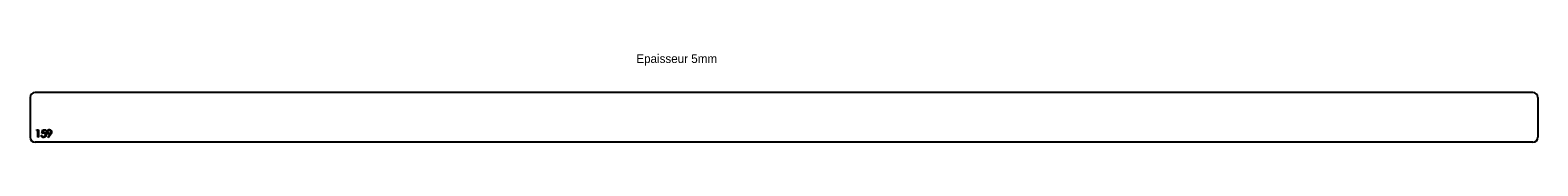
# Model space of a CAD drawing. Header units: millimetres. Extents: x 508 to 3543, y 2193 to 2371.
import ezdxf

# ---------------------------------------------------------------- set-up
doc = ezdxf.new("R2010")
doc.units = ezdxf.units.MM
doc.header["$LTSCALE"] = 10

msp = doc.modelspace()

# ---------------------------------------------------------------- linework, layer by layer
at = {"color": 7, "linetype": 'Continuous', "lineweight": 25}
for p, q in [((508.3, 2283.2), (508.3, 2203.2)), ((3533.3, 2293.2), (518.3, 2293.2)), ((3543.3, 2283.2), (3543.3, 2203.2)), ((3533.3, 2193.2), (518.3, 2193.2))]:
    msp.add_line(p, q, dxfattribs=at)
at = {"color": 1, "linetype": 'Continuous', "lineweight": 25}
for p, q in [((521.2, 2216.7), (522, 2218.2)), ((523.5, 2216.7), (521.2, 2216.7)), ((522, 2218.2), (524.8, 2218.2)), ((523.5, 2203.2), (523.5, 2216.7)), ((524.8, 2218.2), (524.8, 2203.2)), ((532.1, 2210.7), (533.7, 2218.2)), ((533.7, 2218.2), (539.8, 2218.2)), ((534.7, 2216.7), (533.9, 2212.7)), ((539.8, 2216.7), (534.7, 2216.7)), ((539.8, 2218.2), (539.8, 2216.7)), ((524.8, 2203.2), (523.5, 2203.2)), ((530.6, 2207.1), (531.9, 2207.1)), ((544.1, 2203.6), (548.3, 2209.7)), ((545.2, 2202.8), (544.1, 2203.6)), ((549.8, 2209.6), (545.2, 2202.8))]:
    msp.add_line(p, q, dxfattribs=at)
at = {"color": 7, "linetype": 'Continuous', "lineweight": 25}
for centre, start, end in [((518.3, 2283.2), 90, 180), ((3533.3, 2283.2), 0, 90), ((518.3, 2203.2), 180, 270), ((3533.3, 2203.2), 270, 0)]:
    msp.add_arc(centre, 10, start, end, dxfattribs=at)
at = {"color": 1, "linetype": 'Continuous', "lineweight": 25}
for points, knots in [([(542.1, 2214), (542.1, 2214.2), (542.1, 2214.6), (542.3, 2215.2), (542.4, 2215.8), (542.7, 2216.4), (543.1, 2216.8), (543.5, 2217.3), (543.9, 2217.7), (544.5, 2218), (545, 2218.3), (545.6, 2218.5), (546.3, 2218.6), (546.7, 2218.6), (546.9, 2218.6)], [0, 0, 0, 0, 0.0852491, 0.1673266, 0.2481753, 0.3288291, 0.4099081, 0.4905845, 0.5729935, 0.6582649, 0.7442216, 0.8290604, 0.9139383, 1, 1, 1, 1]), ([(546.8, 2217.1), (546.7, 2217.1), (546.5, 2217.1), (546.2, 2217), (545.8, 2217), (545.5, 2216.9), (545.2, 2216.7), (545, 2216.6), (544.7, 2216.4), (544.4, 2216.2), (544.2, 2216), (544, 2215.8), (543.8, 2215.5), (543.7, 2215.2), (543.6, 2215), (543.5, 2214.7), (543.5, 2214.4), (543.5, 2214.2), (543.5, 2214.1)], [0, 0, 0, 0, 0.068712, 0.134812, 0.199538, 0.263335, 0.326747, 0.390328, 0.454126, 0.519203, 0.58351, 0.645497, 0.70529, 0.763488, 0.821856, 0.880004, 0.939108, 1, 1, 1, 1]), ([(550.2, 2214.1), (550.2, 2214.2), (550.2, 2214.4), (550.1, 2214.7), (550.1, 2215), (549.9, 2215.2), (549.8, 2215.5), (549.6, 2215.8), (549.4, 2216), (549.2, 2216.2), (549, 2216.4), (548.7, 2216.6), (548.4, 2216.7), (548.1, 2216.9), (547.8, 2217), (547.5, 2217), (547.2, 2217.1), (546.9, 2217.1), (546.8, 2217.1)], [0, 0, 0, 0, 0.06076, 0.119735, 0.177757, 0.235999, 0.29407, 0.353733, 0.415973, 0.48014, 0.545076, 0.608735, 0.672178, 0.735453, 0.799112, 0.864284, 0.930837, 1, 1, 1, 1]), ([(546.9, 2218.6), (547.1, 2218.6), (547.5, 2218.6), (548.1, 2218.5), (548.7, 2218.3), (549.2, 2218), (549.7, 2217.7), (550.2, 2217.3), (550.6, 2216.8), (550.9, 2216.3), (551.2, 2215.8), (551.4, 2215.2), (551.5, 2214.6), (551.5, 2214.2), (551.5, 2214)], [0, 0, 0, 0, 0.085532, 0.169003, 0.251943, 0.335682, 0.419409, 0.501265, 0.583703, 0.668, 0.751919, 0.834598, 0.916526, 1, 1, 1, 1]), ([(535.2, 2202.8), (535, 2202.9), (534.7, 2202.9), (534.3, 2202.9), (533.9, 2203), (533.5, 2203.1), (533.1, 2203.3), (532.7, 2203.5), (532.4, 2203.7), (532.1, 2204), (531.8, 2204.3), (531.5, 2204.7), (531.3, 2205), (531.1, 2205.4), (530.9, 2205.8), (530.8, 2206.2), (530.6, 2206.6), (530.6, 2206.9), (530.6, 2207.1)], [0, 0, 0, 0, 0.065421, 0.128708, 0.190236, 0.250724, 0.310637, 0.370766, 0.431615, 0.493523, 0.555883, 0.617342, 0.678668, 0.740711, 0.802985, 0.866803, 0.932347, 1, 1, 1, 1]), ([(531.9, 2207.1), (532, 2206.9), (532, 2206.7), (532.2, 2206.3), (532.3, 2205.9), (532.5, 2205.6), (532.8, 2205.4), (533.1, 2205.1), (533.4, 2204.9), (533.7, 2204.7), (534.1, 2204.6), (534.4, 2204.5), (534.8, 2204.4), (535.1, 2204.4), (535.2, 2204.4)], [0, 0, 0, 0, 0.094687, 0.181994, 0.264377, 0.34218, 0.418618, 0.496509, 0.577369, 0.661511, 0.746733, 0.831258, 0.915206, 1, 1, 1, 1]), ([(535.4, 2211.5), (535.3, 2211.5), (535.1, 2211.5), (534.7, 2211.5), (534.3, 2211.4), (533.9, 2211.3), (533.5, 2211.2), (533, 2211.1), (532.6, 2210.9), (532.3, 2210.8), (532.1, 2210.7)], [0, 0, 0, 0, 0.102203, 0.211023, 0.3251, 0.446502, 0.573788, 0.708901, 0.850358, 1, 1, 1, 1]), ([(533.9, 2212.7), (534.1, 2212.8), (534.4, 2212.9), (534.8, 2213), (535.2, 2213), (535.5, 2213), (535.7, 2213)], [0, 0, 0, 0, 0.2750684, 0.5329015, 0.7739735, 1, 1, 1, 1]), ([(535.2, 2204.4), (535.4, 2204.4), (535.6, 2204.4), (536, 2204.5), (536.3, 2204.5), (536.7, 2204.7), (537, 2204.8), (537.3, 2205), (537.6, 2205.2), (537.9, 2205.5), (538.2, 2205.7), (538.4, 2206), (538.6, 2206.4), (538.8, 2206.7), (538.9, 2207), (539, 2207.4), (539, 2207.8), (539, 2208.1), (539, 2208.2)], [0, 0, 0, 0, 0.064207, 0.126425, 0.18768, 0.248216, 0.308305, 0.369661, 0.431699, 0.495947, 0.559758, 0.622295, 0.683911, 0.745092, 0.80674, 0.869087, 0.93329, 1, 1, 1, 1]), ([(540.4, 2208.1), (540.4, 2208), (540.4, 2207.8), (540.3, 2207.4), (540.3, 2207.1), (540.2, 2206.7), (540.1, 2206.4), (540, 2206), (539.9, 2205.7), (539.7, 2205.4), (539.5, 2205.1), (539.3, 2204.8), (539.1, 2204.6), (538.9, 2204.3), (538.7, 2204.1), (538.4, 2203.9), (538.1, 2203.7), (537.8, 2203.5), (537.6, 2203.3), (537.2, 2203.2), (536.9, 2203.1), (536.6, 2203), (536.2, 2202.9), (535.9, 2202.9), (535.5, 2202.9), (535.3, 2202.9), (535.2, 2202.8)], [0, 0, 0, 0, 0.044014, 0.087434, 0.130118, 0.172554, 0.214555, 0.256298, 0.298438, 0.340849, 0.382715, 0.423924, 0.464246, 0.504074, 0.543862, 0.583567, 0.623094, 0.663229, 0.703551, 0.743938, 0.784541, 0.82575, 0.867757, 0.910745, 0.954914, 1, 1, 1, 1]), ([(539, 2208.2), (539, 2208.3), (539, 2208.5), (539, 2208.9), (538.9, 2209.2), (538.8, 2209.5), (538.7, 2209.8), (538.5, 2210.1), (538.3, 2210.4), (538.1, 2210.6), (537.8, 2210.8), (537.5, 2211), (537.2, 2211.1), (536.9, 2211.3), (536.6, 2211.4), (536.2, 2211.5), (535.8, 2211.5), (535.6, 2211.5), (535.4, 2211.5)], [0, 0, 0, 0, 0.065351, 0.127916, 0.18836, 0.247216, 0.30563, 0.36377, 0.422661, 0.482687, 0.5433, 0.604118, 0.664965, 0.727413, 0.791468, 0.858055, 0.927037, 1, 1, 1, 1]), ([(535.7, 2213), (535.8, 2213), (536.2, 2213), (536.6, 2213), (537.1, 2212.9), (537.5, 2212.7), (538, 2212.5), (538.3, 2212.3), (538.7, 2212), (539.1, 2211.7), (539.4, 2211.3), (539.6, 2210.9), (539.9, 2210.5), (540.1, 2210.1), (540.2, 2209.6), (540.3, 2209.2), (540.4, 2208.7), (540.4, 2208.3), (540.4, 2208.1)], [0, 0, 0, 0, 0.0658076, 0.1293943, 0.1908941, 0.2512811, 0.310815, 0.370371, 0.4307683, 0.4928813, 0.5551039, 0.6160671, 0.677256, 0.7382598, 0.8007621, 0.8647776, 0.9310453, 1, 1, 1, 1]), ([(546.7, 2209.6), (546.6, 2209.6), (546.2, 2209.6), (545.8, 2209.7), (545.4, 2209.8), (544.9, 2209.9), (544.5, 2210.1), (544.1, 2210.3), (543.8, 2210.6), (543.4, 2210.9), (543.1, 2211.2), (542.9, 2211.5), (542.6, 2211.9), (542.4, 2212.3), (542.3, 2212.7), (542.2, 2213.1), (542.1, 2213.6), (542.1, 2213.9), (542.1, 2214)], [0, 0, 0, 0, 0.066295, 0.130131, 0.192862, 0.25436, 0.31591, 0.377338, 0.440205, 0.504175, 0.568034, 0.630228, 0.690861, 0.751422, 0.811466, 0.87275, 0.935391, 1, 1, 1, 1]), ([(543.5, 2214.1), (543.5, 2214), (543.5, 2213.8), (543.5, 2213.5), (543.6, 2213.2), (543.7, 2213), (543.9, 2212.7), (544, 2212.4), (544.2, 2212.2), (544.5, 2212), (544.7, 2211.8), (545, 2211.6), (545.3, 2211.5), (545.6, 2211.3), (545.9, 2211.2), (546.3, 2211.2), (546.6, 2211.1), (546.8, 2211.1), (547, 2211.1)], [0, 0, 0, 0, 0.05954, 0.117423, 0.17444, 0.231734, 0.289722, 0.3492, 0.410516, 0.47508, 0.540094, 0.604444, 0.668697, 0.73211, 0.796739, 0.862906, 0.930462, 1, 1, 1, 1]), ([(548.3, 2209.7), (548, 2209.7), (547.5, 2209.6), (547, 2209.6), (546.7, 2209.6)], [0, 0, 0, 0, 0.507858, 1, 1, 1, 1]), ([(547, 2211.1), (547.1, 2211.1), (547.3, 2211.1), (547.6, 2211.2), (548, 2211.2), (548.3, 2211.3), (548.6, 2211.5), (548.8, 2211.6), (549.1, 2211.8), (549.3, 2212), (549.5, 2212.2), (549.7, 2212.4), (549.8, 2212.7), (550, 2213), (550.1, 2213.2), (550.1, 2213.5), (550.2, 2213.8), (550.2, 2214), (550.2, 2214.1)], [0, 0, 0, 0, 0.072713, 0.141547, 0.208363, 0.272462, 0.33539, 0.397711, 0.459383, 0.522098, 0.584315, 0.644392, 0.703345, 0.761509, 0.82003, 0.878517, 0.938265, 1, 1, 1, 1]), ([(551.5, 2214), (551.5, 2213.9), (551.5, 2213.5), (551.4, 2213), (551.3, 2212.6), (551.2, 2212.1), (551.1, 2211.8), (550.9, 2211.5), (550.8, 2211.2), (550.6, 2210.9), (550.5, 2210.6), (550.3, 2210.3), (550, 2209.9), (549.9, 2209.7), (549.8, 2209.6)], [0, 0, 0, 0, 0.09832, 0.199417, 0.305603, 0.416162, 0.474582, 0.537006, 0.603857, 0.67409, 0.749417, 0.828253, 0.912054, 1, 1, 1, 1])]:
    msp.add_open_spline(points, degree=3, knots=knots, dxfattribs=at)

# ---------------------------------------------------------------- texts
at = {"insert": (1728.5, 2370.3), "char_height": 17.5, "attachment_point": 1}
msp.add_mtext_dynamic_manual_height_columns('Epaisseur 5mm', width=326.111, gutter_width=87.5, heights=[0], dxfattribs=at)

doc.saveas('drawing.dxf')
